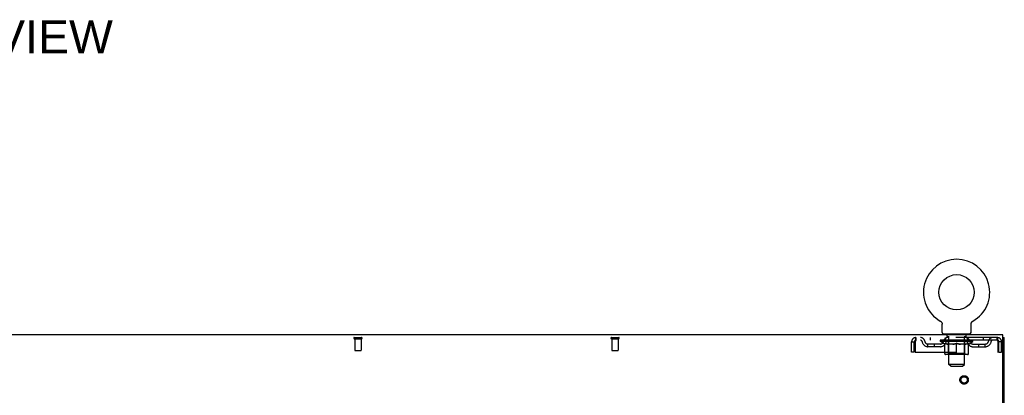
# Model space of a CAD drawing. Header units: inches. Extents: x 0 to 293, y 0 to 190.
# Tile 68 of 75: x 97 to 135, y 134 to 149. Entities that reach past the tile are written whole.
import ezdxf

# ---------------------------------------------------------------- set-up
doc = ezdxf.new("R2010")
doc.units = ezdxf.units.IN
doc.header["$LTSCALE"] = 16.12069
doc.header["$MEASUREMENT"] = 0
doc.linetypes.add('HIDDEN', pattern=[0.2, 0.1, -0.1])
doc.layers.get('0').update_dxf_attribs({"linetype": 'CONTINUOUS'})
doc.layers.add('DEFAULT_2', color=8, linetype='HIDDEN')
doc.layers.add('DIMENSIONS', color=7, linetype='CONTINUOUS')
doc.styles.get("Standard").update_dxf_attribs({"font": 'arial.ttf'})

msp = doc.modelspace()

# ---------------------------------------------------------------- linework, layer by layer
at = {"color": 7, "linetype": 'Continuous'}
for p, q in [((132.838, 137.027), (132.838, 137.027)), ((132.838, 137.027), (132.842, 137.025)), ((132.839, 137.027), (132.841, 137.026)), ((132.842, 137.025), (132.847, 137.022)), ((132.846, 137.022), (132.851, 137.019)), ((132.851, 137.019), (132.855, 137.016)), ((132.855, 137.016), (132.859, 137.013)), ((132.859, 137.013), (132.863, 137.01)), ((132.862, 137.01), (132.866, 137.006)), ((132.866, 137.006), (132.87, 137.003)), ((132.87, 137.003), (132.873, 136.999)), ((132.873, 136.999), (132.877, 136.995)), ((132.877, 136.995), (132.88, 136.991)), ((132.88, 136.991), (132.883, 136.987)), ((132.883, 136.987), (132.886, 136.983)), ((132.886, 136.983), (132.889, 136.979)), ((132.889, 136.979), (132.891, 136.974)), ((132.891, 136.974), (132.894, 136.97)), ((132.894, 136.97), (132.896, 136.965)), ((132.896, 136.965), (132.898, 136.961)), ((132.898, 136.961), (132.9, 136.956)), ((132.9, 136.956), (132.902, 136.951)), ((132.902, 136.951), (132.904, 136.947)), ((132.904, 136.947), (132.905, 136.942)), ((132.905, 136.942), (132.906, 136.937)), ((132.906, 136.937), (132.908, 136.932)), ((132.908, 136.932), (132.909, 136.927)), ((132.909, 136.927), (132.909, 136.922)), ((132.911, 136.588), (132.911, 136.902)), ((134.036, 136.917), (134.037, 136.922)), ((134.036, 136.907), (134.036, 136.912)), ((134.036, 136.902), (134.036, 136.907)), ((134.036, 136.588), (134.036, 136.902)), ((134.037, 136.922), (134.038, 136.927)), ((134.038, 136.927), (134.039, 136.932)), ((134.039, 136.932), (134.04, 136.937)), ((134.04, 136.937), (134.041, 136.942)), ((134.041, 136.942), (134.043, 136.947)), ((134.043, 136.947), (134.044, 136.951)), ((134.044, 136.951), (134.046, 136.956)), ((134.046, 136.956), (134.048, 136.961)), ((134.048, 136.961), (134.05, 136.965)), ((134.05, 136.965), (134.053, 136.97)), ((134.053, 136.97), (134.055, 136.974)), ((134.055, 136.974), (134.058, 136.979)), ((134.058, 136.979), (134.06, 136.983)), ((134.06, 136.983), (134.063, 136.987)), ((134.063, 136.987), (134.066, 136.991)), ((134.066, 136.991), (134.07, 136.995)), ((134.07, 136.995), (134.073, 136.999)), ((134.073, 136.999), (134.077, 137.003)), ((134.076, 137.003), (134.08, 137.006)), ((134.08, 137.006), (134.084, 137.01)), ((134.084, 137.01), (134.088, 137.013)), ((134.088, 137.013), (134.092, 137.016)), ((134.092, 137.016), (134.096, 137.019)), ((134.096, 137.019), (134.1, 137.022)), ((134.1, 137.022), (134.104, 137.025)), ((134.1, 137.022), (134.101, 137.023)), ((134.104, 137.025), (134.108, 137.027)), ((134.106, 137.026), (134.107, 137.027)), ((132.973, 136.519), (132.973, 136.489)), ((133.973, 136.519), (132.973, 136.519)), ((133.973, 136.519), (133.973, 136.489)), ((135.275, 136.385), (135.327, 136.385))]:
    msp.add_line(p, q, dxfattribs=at)
at = {"color": 3, "linetype": 'Continuous'}
for p, q in [((135.275, 136.489), (57.629, 136.489)), ((135.275, 133.132), (135.275, 136.489)), ((135.327, 56.593), (135.327, 136.385))]:
    msp.add_line(p, q, dxfattribs=at)
at = {"color": 7, "linetype": 'Continuous'}
for points in [[(132.909, 136.922), (132.91, 136.917), (132.91, 136.912), (132.911, 136.907), (132.911, 136.902)], [(134.036, 136.907), (134.036, 136.912), (134.036, 136.917)]]:
    msp.add_lwpolyline(points, dxfattribs=at)
msp.add_circle((133.473, 138.147), 0.688, dxfattribs=at)
for centre, radius, start, end in [((133.473, 138.147), 1.288, 299.5053, 240.4947), ((132.98, 136.588), 0.069, 180, 265), ((133.967, 136.588), 0.069, 275, 360)]:
    msp.add_arc(centre, radius, start, end, dxfattribs=at)
at = {"layer": 'DEFAULT_2', "color": 8, "linetype": 'HIDDEN'}
for p, q in [((132.845, 137.023), (132.846, 137.022)), ((134.108, 137.027), (134.108, 137.027)), ((110.053, 136.385), (110.337, 136.385)), ((110.053, 136.342), (110.337, 136.342)), ((110.071, 136.342), (110.071, 135.895)), ((110.319, 136.342), (110.319, 135.895)), ((120.053, 136.385), (120.337, 136.385)), ((120.053, 136.342), (120.337, 136.342)), ((120.071, 136.342), (120.071, 135.895)), ((120.319, 136.342), (120.319, 135.895)), ((131.89, 136.385), (131.89, 136.281)), ((135.056, 136.385), (131.89, 136.385)), ((132.442, 136.385), (132.442, 136.281)), ((133.036, 136.281), (133.036, 136.385)), ((133.07, 136.519), (133.07, 136.489)), ((133.108, 136.429), (133.108, 136.509)), ((133.178, 136.419), (133.118, 136.419)), ((133.173, 135.338), (133.173, 136.409)), ((133.828, 136.419), (133.768, 136.419)), ((133.773, 135.338), (133.773, 136.409)), ((133.838, 136.429), (133.838, 136.509)), ((133.876, 136.519), (133.876, 136.489)), ((133.911, 136.281), (133.911, 136.385)), ((134.504, 136.385), (134.504, 136.281)), ((135.056, 136.281), (135.056, 136.385)), ((131.723, 135.823), (131.723, 136.218)), ((131.723, 136.218), (131.827, 136.218)), ((131.827, 135.823), (131.827, 136.218)), ((131.857, 136.218), (131.857, 135.823)), ((135.056, 136.281), (131.89, 136.281)), ((132.359, 136.03), (132.359, 136.134)), ((132.842, 136.134), (132.359, 136.134)), ((132.842, 136.03), (132.359, 136.03)), ((132.609, 136.03), (132.609, 136.134)), ((132.84, 136.234), (132.84, 136.281)), ((134.106, 136.234), (132.84, 136.234)), ((132.999, 136.123), (132.84, 136.234)), ((132.85, 136.274), (132.85, 136.281)), ((132.858, 136.271), (132.858, 136.275)), ((132.858, 136.271), (134.088, 136.271)), ((132.867, 136.271), (132.867, 136.275)), ((132.868, 136.271), (132.868, 136.275)), ((132.878, 136.274), (132.878, 136.281)), ((132.894, 136.271), (132.894, 136.275)), ((132.896, 136.271), (132.896, 136.275)), ((132.925, 136.274), (132.925, 136.281)), ((132.939, 136.271), (132.939, 136.275)), ((132.942, 136.271), (132.942, 136.275)), ((133.146, 136.274), (132.945, 136.274)), ((132.988, 136.274), (132.988, 136.281)), ((132.989, 136.271), (132.989, 136.274)), ((132.99, 136.271), (132.99, 136.274)), ((132.993, 136.271), (132.993, 136.274)), ((132.999, 136.123), (133.01, 136.123)), ((133, 136.271), (133, 136.275)), ((133, 136.271), (133, 136.274)), ((133.004, 136.271), (133.004, 136.275)), ((133.007, 136.271), (133.007, 136.275)), ((133.01, 135.76), (133.01, 136.166)), ((133.011, 136.271), (133.011, 136.274)), ((133.026, 136.271), (133.026, 136.274)), ((133.044, 136.271), (133.044, 136.277)), ((133.044, 136.271), (133.044, 136.274)), ((133.065, 136.271), (133.065, 136.274)), ((133.066, 136.274), (133.066, 136.281)), ((133.076, 136.271), (133.076, 136.275)), ((133.08, 136.271), (133.08, 136.275)), ((133.089, 136.271), (133.089, 136.274)), ((133.1, 136.271), (133.1, 136.278)), ((133.116, 136.271), (133.116, 136.274)), ((133.119, 136.271), (133.119, 136.274)), ((133.146, 136.271), (133.146, 136.274)), ((133.213, 136.274), (133.151, 136.274)), ((133.332, 136.123), (133.152, 136.123)), ((133.157, 136.274), (133.157, 136.281)), ((133.16, 135.763), (133.16, 136.231)), ((133.163, 136.271), (133.163, 136.275)), ((133.168, 136.271), (133.168, 136.275)), ((133.174, 136.271), (133.174, 136.28)), ((133.178, 136.271), (133.178, 136.274)), ((133.189, 136.271), (133.189, 136.274)), ((133.213, 136.271), (133.213, 136.274)), ((133.288, 136.274), (133.229, 136.274)), ((133.249, 136.271), (133.249, 136.274)), ((133.257, 136.274), (133.257, 136.281)), ((133.26, 136.271), (133.26, 136.275)), ((133.263, 136.271), (133.263, 136.28)), ((133.265, 136.271), (133.265, 136.275)), ((133.273, 136.271), (133.273, 136.275)), ((133.288, 136.271), (133.288, 136.274)), ((133.369, 136.274), (133.314, 136.274)), ((133.327, 136.271), (133.327, 136.274)), ((133.359, 136.274), (133.473, 136.281)), ((133.363, 136.274), (133.363, 136.281)), ((133.364, 136.281), (133.363, 136.281)), ((133.364, 136.275), (133.364, 136.281)), ((133.364, 136.271), (133.364, 136.275)), ((133.368, 136.271), (133.368, 136.275)), ((133.369, 136.271), (133.369, 136.275)), ((133.369, 136.271), (133.369, 136.274)), ((133.452, 136.274), (133.404, 136.274)), ((133.41, 136.271), (133.41, 136.274)), ((133.452, 136.271), (133.452, 136.274)), ((133.471, 136.275), (133.47, 136.275)), ((133.47, 136.271), (133.47, 136.275)), ((133.471, 136.271), (133.471, 136.275)), ((133.473, 136.274), (133.473, 136.281)), ((133.473, 135.723), (133.473, 136.167)), ((133.476, 136.271), (133.476, 136.275)), ((133.476, 136.271), (133.476, 136.275)), ((133.476, 136.275), (133.476, 136.275)), ((133.478, 136.274), (133.542, 136.274)), ((133.494, 136.271), (133.494, 136.274)), ((133.51, 136.274), (133.51, 136.279)), ((133.51, 136.279), (133.588, 136.274)), ((133.531, 136.274), (133.531, 136.278)), ((133.537, 136.271), (133.537, 136.274)), ((133.577, 136.271), (133.577, 136.275)), ((133.578, 136.271), (133.578, 136.274)), ((133.578, 136.274), (133.632, 136.274)), ((133.579, 136.271), (133.579, 136.275)), ((133.583, 136.281), (133.583, 136.281)), ((133.583, 136.275), (133.583, 136.281)), ((133.583, 136.274), (133.583, 136.281)), ((133.583, 136.271), (133.583, 136.275)), ((133.794, 136.123), (133.614, 136.123)), ((133.619, 136.271), (133.619, 136.274)), ((133.658, 136.271), (133.658, 136.274)), ((133.658, 136.274), (133.717, 136.274)), ((133.674, 136.271), (133.674, 136.275)), ((133.681, 136.271), (133.681, 136.275)), ((133.684, 136.271), (133.684, 136.28)), ((133.686, 136.271), (133.686, 136.275)), ((133.69, 136.274), (133.69, 136.281)), ((133.697, 136.271), (133.697, 136.274)), ((133.733, 136.271), (133.733, 136.274)), ((133.733, 136.274), (133.795, 136.274)), ((133.757, 136.271), (133.757, 136.274)), ((133.768, 136.271), (133.768, 136.274)), ((133.772, 136.271), (133.772, 136.28)), ((133.778, 136.271), (133.778, 136.275)), ((133.783, 136.271), (133.783, 136.275)), ((133.786, 135.763), (133.786, 136.231)), ((133.79, 136.274), (133.79, 136.281)), ((133.8, 136.271), (133.8, 136.274)), ((133.8, 136.274), (134.001, 136.274)), ((133.827, 136.271), (133.827, 136.274)), ((133.83, 136.271), (133.83, 136.274)), ((133.846, 136.271), (133.846, 136.278)), ((133.857, 136.271), (133.857, 136.274)), ((133.866, 136.271), (133.866, 136.275)), ((133.871, 136.271), (133.871, 136.275)), ((133.88, 136.274), (133.88, 136.281)), ((133.882, 136.271), (133.882, 136.274)), ((133.902, 136.271), (133.902, 136.277)), ((133.903, 136.271), (133.903, 136.274)), ((133.921, 136.271), (133.921, 136.274)), ((133.935, 136.271), (133.935, 136.274)), ((133.937, 135.76), (133.937, 136.166)), ((133.937, 136.123), (133.947, 136.123)), ((133.939, 136.271), (133.939, 136.275)), ((133.943, 136.271), (133.943, 136.275)), ((133.946, 136.271), (133.946, 136.275)), ((133.946, 136.271), (133.946, 136.274)), ((133.947, 136.123), (134.106, 136.234)), ((133.953, 136.271), (133.953, 136.274)), ((133.956, 136.271), (133.956, 136.274)), ((133.957, 136.271), (133.957, 136.274)), ((133.958, 136.274), (133.958, 136.281)), ((134.004, 136.271), (134.004, 136.275)), ((134.007, 136.271), (134.007, 136.275)), ((134.022, 136.274), (134.022, 136.281)), ((134.05, 136.271), (134.05, 136.275)), ((134.052, 136.271), (134.052, 136.275)), ((134.068, 136.274), (134.068, 136.281)), ((134.078, 136.271), (134.078, 136.275)), ((134.079, 136.271), (134.079, 136.275)), ((134.088, 136.271), (134.088, 136.275)), ((134.097, 136.274), (134.097, 136.281)), ((134.105, 136.134), (134.588, 136.134)), ((134.105, 136.03), (134.588, 136.03)), ((134.106, 136.234), (134.106, 136.281)), ((134.338, 136.03), (134.338, 136.134)), ((134.588, 136.03), (134.588, 136.134)), ((135.089, 136.218), (135.084, 136.232)), ((135.089, 135.823), (135.089, 136.218)), ((135.223, 136.218), (135.119, 136.218)), ((135.119, 135.823), (135.119, 136.218)), ((135.223, 135.823), (135.223, 136.218)), ((110.081, 135.885), (110.309, 135.885)), ((120.081, 135.885), (120.309, 135.885)), ((131.827, 135.823), (131.723, 135.823)), ((131.857, 135.823), (135.089, 135.823)), ((133.9, 135.723), (133.047, 135.723)), ((133.16, 135.763), (133.121, 135.723)), ((133.786, 135.763), (133.16, 135.763)), ((133.786, 135.763), (133.826, 135.723)), ((135.119, 135.823), (135.223, 135.823)), ((133.773, 135.338), (133.173, 135.338)), ((133.242, 135.269), (133.173, 135.338)), ((133.242, 135.269), (133.704, 135.269)), ((133.704, 135.269), (133.773, 135.338))]:
    msp.add_line(p, q, dxfattribs=at)
for points in [[(131.89, 136.385), (131.888, 136.384), (131.885, 136.381), (131.883, 136.376), (131.881, 136.369), (131.878, 136.36), (131.876, 136.349), (131.874, 136.336), (131.871, 136.322), (131.869, 136.307), (131.867, 136.291), (131.864, 136.273), (131.862, 136.255), (131.86, 136.237), (131.857, 136.218)], [(135.089, 136.218), (135.087, 136.237), (135.084, 136.255), (135.082, 136.273), (135.08, 136.291), (135.077, 136.307), (135.075, 136.322), (135.073, 136.336), (135.07, 136.349), (135.068, 136.36), (135.066, 136.369), (135.063, 136.376), (135.061, 136.381), (135.059, 136.384), (135.056, 136.385)], [(131.89, 136.281), (131.888, 136.281), (131.885, 136.28), (131.883, 136.278), (131.881, 136.275), (131.878, 136.271), (131.876, 136.267), (131.874, 136.263), (131.871, 136.257), (131.869, 136.252), (131.867, 136.245), (131.864, 136.239), (131.862, 136.232), (131.857, 136.218)], [(133.01, 136.166), (133.035, 136.156), (133.061, 136.147), (133.086, 136.14), (133.111, 136.133), (133.135, 136.127), (133.16, 136.123)], [(133.152, 136.123), (133.129, 136.128), (133.105, 136.133), (133.082, 136.14), (133.058, 136.147), (133.034, 136.156), (133.01, 136.165)], [(133.322, 136.123), (133.347, 136.127), (133.372, 136.133), (133.397, 136.14), (133.422, 136.148), (133.447, 136.157), (133.473, 136.167)], [(133.473, 136.165), (133.449, 136.155), (133.425, 136.147), (133.401, 136.14), (133.378, 136.133), (133.355, 136.127), (133.332, 136.123)], [(133.473, 136.167), (133.499, 136.157), (133.525, 136.148), (133.55, 136.14), (133.575, 136.133), (133.6, 136.127), (133.624, 136.123)], [(133.614, 136.123), (133.591, 136.128), (133.568, 136.133), (133.545, 136.14), (133.521, 136.147), (133.497, 136.156), (133.473, 136.165)], [(133.787, 136.123), (133.811, 136.127), (133.836, 136.133), (133.861, 136.14), (133.886, 136.147), (133.911, 136.156), (133.937, 136.166)], [(133.937, 136.165), (133.912, 136.156), (133.888, 136.147), (133.864, 136.14), (133.841, 136.133), (133.818, 136.127), (133.794, 136.123)], [(135.084, 136.232), (135.082, 136.239), (135.08, 136.245), (135.077, 136.252), (135.075, 136.257), (135.073, 136.263), (135.07, 136.267), (135.068, 136.271), (135.066, 136.275), (135.063, 136.278), (135.061, 136.28), (135.059, 136.281), (135.056, 136.281)]]:
    msp.add_lwpolyline(points, dxfattribs=at)
for radius in [0.164, 0.124]:
    msp.add_circle((133.765, 134.739), radius, dxfattribs=at)
for centre, radius, start, end in [((110.053, 136.364), 0.0215, 90, 270), ((110.337, 136.364), 0.0215, 270, 90), ((120.053, 136.364), 0.0215, 90, 270), ((120.337, 136.364), 0.0215, 270, 90), ((131.89, 136.218), 0.167, 90, 180), ((132.069, 136.218), 0.167, 8.0716, 90), ((133.131, 136.218), 0.167, 90, 171.9284), ((132.98, 136.588), 0.069, 265, 270), ((133.098, 136.509), 0.01, 0, 90), ((133.118, 136.429), 0.01, 180, 270), ((133.163, 136.409), 0.01, 0, 90), ((133.783, 136.409), 0.01, 90, 180), ((133.816, 136.218), 0.167, 8.0716, 90), ((133.828, 136.429), 0.01, 270, 360), ((133.848, 136.509), 0.01, 90, 180), ((133.967, 136.588), 0.069, 270, 275), ((134.877, 136.218), 0.167, 90, 171.9284), ((135.056, 136.218), 0.167, 0, 90), ((131.89, 136.218), 0.063, 90, 180), ((132.07, 136.219), 0.0625, 7.9863, 90), ((132.359, 136.259), 0.229, 187.9863, 270), ((132.359, 136.259), 0.125, 188.0716, 270), ((132.842, 136.259), 0.125, 270, 351.9284), ((132.842, 136.259), 0.229, 270, 352.0137), ((133.13, 136.219), 0.0625, 90, 172.0137), ((133.121, 136.231), 0.0398, 0, 90), ((133.826, 136.231), 0.0398, 90, 180), ((133.816, 136.219), 0.0625, 7.9863, 90), ((134.105, 136.259), 0.229, 187.9863, 270), ((134.105, 136.259), 0.125, 188.0716, 270), ((134.588, 136.259), 0.125, 270, 351.9284), ((134.588, 136.259), 0.229, 270, 352.0137), ((134.876, 136.219), 0.0625, 90, 172.0137), ((135.056, 136.218), 0.063, 0, 90), ((110.081, 135.895), 0.01, 180, 270), ((110.309, 135.895), 0.01, 270, 360), ((120.081, 135.895), 0.01, 180, 270), ((120.309, 135.895), 0.01, 270, 360), ((133.047, 135.76), 0.0371, 180, 270), ((133.9, 135.76), 0.0371, 270, 360)]:
    msp.add_arc(centre, radius, start, end, dxfattribs=at)
for centre, major_axis, ratio, start_param, end_param in [((133.473, 136.281), (0.633, 0.007), 0.05963, 2.96643, 3.140963), ((132.82, 136.269), (0.198, 0), 0.060556, 0.430652, 1.470503), ((133.473, 136.281), (0.633, 0), 0.060556, -3.141593, -2.96706), ((132.82, 136.263), (0.198, 0.002), 0.05963, 1.376596, 1.469874), ((133.473, 136.281), (0.633, 0.013), 0.05688, 2.791345, 2.965878), ((132.796, 136.269), (0.198, 0.002), 0.05963, 0.25549, 1.295341), ((132.864, 136.269), (0.198, -0.002), 0.05963, 0.605815, 1.645666), ((133.473, 136.281), (0.633, -0.007), 0.05963, -2.96643, -2.791898), ((132.864, 136.263), (0.198, 0), 0.060556, 1.551758, 1.645036), ((132.796, 136.263), (0.198, 0.004), 0.05688, 1.20151, 1.294789), ((132.865, 136.265), (0.164, 0.002), 0.05963, 1.065228, 1.614276), ((132.846, 136.265), (0.164, 0.003), 0.05688, 0.890143, 1.43919), ((132.904, 136.265), (0.164, 0), 0.060556, 1.240391, 1.789438), ((133.473, 136.281), (0.633, 0.019), 0.052395, 2.616403, 2.790936), ((132.792, 136.269), (0.198, 0.004), 0.05688, 0.080405, 1.120256), ((132.927, 136.269), (0.198, -0.004), 0.05688, 0.7809, 1.820751), ((133.473, 136.281), (0.633, -0.013), 0.05688, -2.791345, -2.616812), ((132.927, 136.263), (0.198, -0.002), 0.05963, 1.72692, 1.820198), ((132.792, 136.263), (0.198, 0.006), 0.052395, 1.026568, 1.119847), ((132.845, 136.265), (0.164, 0.005), 0.052395, 0.715201, 1.264248), ((132.959, 136.265), (0.164, -0.002), 0.05963, 1.415553, 1.9646), ((133.473, 136.281), (0.633, 0.025), 0.046319, 2.441654, 2.616187), ((133.006, 136.269), (0.198, -0.006), 0.052395, 0.955842, 1.995693), ((132.809, 136.269), (0.198, 0.006), 0.052395, -0.094537, 0.945314), ((133.473, 136.281), (0.633, -0.019), 0.052395, -2.616403, -2.44187), ((133.006, 136.263), (0.198, -0.004), 0.05688, 1.902006, 1.995284), ((132.809, 136.263), (0.198, 0.008), 0.046319, 0.851819, 0.945098), ((132.863, 136.265), (0.164, 0.006), 0.046319, 0.540452, 1.089499), ((133.03, 136.265), (0.164, -0.003), 0.05688, 1.590638, 2.139686), ((133.473, 136.281), (0.633, 0.029), 0.038841, 2.267123, 2.441656), ((133.1, 136.269), (0.198, -0.008), 0.046319, 1.130591, 2.170442), ((132.846, 136.269), (0.198, 0.008), 0.046319, -0.269286, 0.770565), ((133.473, 136.281), (0.633, -0.025), 0.046319, -2.441654, -2.267121), ((133.1, 136.263), (0.198, -0.006), 0.052395, 2.076947, 2.170226), ((132.846, 136.263), (0.198, 0.009), 0.038841, 0.677289, 0.770567), ((132.9, 136.265), (0.164, 0.008), 0.038841, 0.365921, 0.914969), ((133.115, 136.265), (0.164, -0.005), 0.052395, 1.76558, 2.314627), ((133.473, 136.281), (0.633, 0.033), 0.030195, 2.09281, 2.267343), ((133.204, 136.269), (0.198, -0.009), 0.038841, 1.305122, 2.344973), ((132.902, 136.269), (0.198, 0.009), 0.038841, -0.443817, 0.596034), ((133.473, 136.281), (0.633, -0.029), 0.038841, -2.267123, -2.092591), ((133.204, 136.263), (0.198, -0.008), 0.046319, 2.251696, 2.344975), ((132.902, 136.263), (0.198, 0.01), 0.030195, 0.502975, 0.596254), ((132.955, 136.265), (0.164, 0.009), 0.030195, 0.191608, 0.740655), ((133.21, 136.265), (0.164, -0.006), 0.046319, 1.940329, 2.489376), ((132.976, 136.269), (0.198, 0.01), 0.030195, -0.61813, 0.421721), ((133.473, 136.281), (0.633, 0.036), 0.020645, 1.918687, 2.09322), ((133.317, 136.269), (0.198, -0.01), 0.030195, 1.479435, 2.519286), ((133.473, 136.281), (0.633, -0.033), 0.030195, -2.09281, -1.918277), ((133.317, 136.263), (0.198, -0.009), 0.038841, 2.426227, 2.519505), ((132.976, 136.263), (0.198, 0.011), 0.020645, 0.328852, 0.422131), ((133.025, 136.265), (0.164, 0.009), 0.020645, 0.017485, 0.566532), ((133.314, 136.265), (0.164, -0.008), 0.038841, 2.11486, 2.663907), ((133.065, 136.269), (0.198, 0.011), 0.020645, -0.792253, 0.247598), ((133.473, 136.281), (0.633, 0.038), 0.010478, 1.744704, 1.919237), ((133.435, 136.269), (0.198, -0.011), 0.020645, 1.653558, 2.693409), ((133.473, 136.281), (0.633, -0.036), 0.020645, -1.918687, -1.744154), ((133.435, 136.263), (0.198, -0.01), 0.030195, 2.60054, 2.693819), ((133.065, 136.263), (0.198, 0.012), 0.010478, 0.154869, 0.248148), ((133.109, 136.265), (0.164, 0.01), 0.010478, 6.126688, 6.675735), ((133.422, 136.265), (0.164, -0.009), 0.030195, 2.289173, 2.83822), ((133.166, 136.269), (0.198, 0.012), 0.010478, -0.966236, -0.000846), ((133.554, 136.269), (0.198, -0.012), 0.010478, 1.827541, 2.867392), ((133.473, 136.281), (0.633, -0.038), 0.010478, -1.744704, -1.563007), ((133.554, 136.263), (0.198, -0.011), 0.020645, 2.774664, 2.867942), ((133.532, 136.265), (0.164, -0.009), 0.020645, 2.463296, 3.012344), ((133.392, 136.269), (0.198, 0.012), 0.010478, 0.274201, 1.314052), ((133.306, 136.265), (0.164, 0.01), 0.010478, -0.000483, 0.504314), ((133.276, 136.263), (0.198, 0.012), 0.010478, 0.099668, 0.192946), ((133.473, 136.281), (0.633, 0.038), 0.010478, -1.571421, -1.396888), ((133.67, 136.263), (0.198, -0.012), 0.010478, 2.74231, 2.948646), ((133.64, 136.265), (0.164, -0.01), 0.010478, 2.637279, 3.14189), ((133.511, 136.269), (0.198, 0.011), 0.020645, 0.448184, 1.488034), ((133.414, 136.265), (0.164, 0.009), 0.020645, 0.129249, 0.678296), ((133.392, 136.263), (0.198, 0.011), 0.020645, 0.273651, 0.366929), ((133.473, 136.281), (0.633, 0.036), 0.020645, -1.397439, -1.222906), ((133.781, 136.269), (0.198, -0.012), 0.010478, -3.140747, -2.175357), ((133.473, 136.281), (0.633, -0.038), 0.010478, 1.222355, 1.396888), ((133.629, 136.269), (0.198, 0.01), 0.030195, 0.622307, 1.662158), ((133.524, 136.265), (0.164, 0.009), 0.030195, 0.303372, 0.852419), ((133.838, 136.265), (0.164, -0.01), 0.010478, 2.749043, 3.29809), ((133.882, 136.269), (0.198, -0.011), 0.020645, 2.893995, 3.933846), ((133.511, 136.263), (0.198, 0.01), 0.030195, 0.447774, 0.541052), ((133.882, 136.263), (0.198, -0.012), 0.010478, 2.893445, 2.986723), ((133.473, 136.281), (0.633, 0.033), 0.030195, -1.223315, -1.048783), ((133.473, 136.281), (0.633, -0.036), 0.020645, 1.048373, 1.222906), ((133.742, 136.269), (0.198, 0.009), 0.038841, 0.79662, 1.836471), ((133.633, 136.265), (0.164, 0.008), 0.038841, 0.477686, 1.026733), ((133.922, 136.265), (0.164, -0.009), 0.020645, 2.57506, 3.124108), ((133.97, 136.269), (0.198, -0.01), 0.030195, 2.719872, 3.759723), ((133.847, 136.269), (0.198, 0.008), 0.046319, 0.971151, 2.011002), ((133.629, 136.263), (0.198, 0.009), 0.038841, 0.622087, 0.715366), ((133.97, 136.263), (0.198, -0.011), 0.020645, 2.719462, 2.812741), ((133.473, 136.281), (0.633, 0.029), 0.038841, -1.049002, -0.874469), ((133.473, 136.281), (0.633, -0.033), 0.030195, 0.87425, 1.048783), ((133.736, 136.265), (0.164, 0.006), 0.046319, 0.652216, 1.201263), ((133.94, 136.269), (0.198, 0.006), 0.052395, 1.1459, 2.185751), ((133.992, 136.265), (0.164, -0.009), 0.030195, 2.400937, 2.949985), ((134.044, 136.269), (0.198, -0.009), 0.038841, 2.545558, 3.585409), ((133.831, 136.265), (0.164, 0.005), 0.052395, 0.826965, 1.376012), ((133.742, 136.263), (0.198, 0.008), 0.046319, 0.796618, 0.889896), ((134.044, 136.263), (0.198, -0.01), 0.030195, 2.545339, 2.638617), ((134.019, 136.269), (0.198, 0.004), 0.05688, 1.320842, 2.360692), ((133.473, 136.281), (0.633, 0.025), 0.046319, -0.874471, -0.699939), ((133.473, 136.281), (0.633, -0.029), 0.038841, 0.699936, 0.874469), ((134.1, 136.269), (0.198, -0.008), 0.046319, 2.371028, 3.410879), ((134.046, 136.265), (0.164, -0.008), 0.038841, 2.226624, 2.775671), ((134.082, 136.269), (0.198, 0.002), 0.05963, 1.495927, 2.535778), ((133.916, 136.265), (0.164, 0.003), 0.05688, 1.001907, 1.550954), ((134.137, 136.269), (0.198, -0.006), 0.052395, 2.196279, 3.23613), ((134.083, 136.265), (0.164, -0.006), 0.046319, 2.052093, 2.601141), ((133.847, 136.263), (0.198, 0.006), 0.052395, 0.971367, 1.064645), ((134.126, 136.269), (0.198, 0), 0.060556, 1.671089, 2.71094), ((134.1, 136.263), (0.198, -0.009), 0.038841, 2.371026, 2.464304), ((134.154, 136.269), (0.198, -0.004), 0.05688, 2.021337, 3.061188), ((133.473, 136.281), (0.633, 0.019), 0.052395, -0.699723, -0.52519), ((133.473, 136.281), (0.633, -0.025), 0.046319, 0.525406, 0.699939), ((134.151, 136.269), (0.198, -0.002), 0.05963, 1.846251, 2.886102), ((133.987, 136.265), (0.164, 0.002), 0.05963, 1.176993, 1.72604), ((134.101, 136.265), (0.164, -0.005), 0.052395, 1.877344, 2.426392), ((134.043, 136.265), (0.164, 0), 0.060556, 1.352155, 1.901202), ((134.101, 136.265), (0.164, -0.003), 0.05688, 1.702402, 2.25145), ((134.081, 136.265), (0.164, -0.002), 0.05963, 1.527317, 2.076364), ((133.94, 136.263), (0.198, 0.004), 0.05688, 1.146309, 1.239587), ((134.137, 136.263), (0.198, -0.008), 0.046319, 2.196495, 2.289773), ((133.473, 136.281), (0.633, 0.013), 0.05688, -0.524781, -0.350248), ((133.473, 136.281), (0.633, -0.019), 0.052395, 0.350657, 0.52519), ((134.019, 136.263), (0.198, 0.002), 0.05963, 1.321394, 1.414673), ((134.154, 136.263), (0.198, -0.006), 0.052395, 2.021746, 2.115024), ((133.473, 136.281), (0.633, 0.007), 0.05963, -0.349695, -0.175162), ((133.473, 136.281), (0.633, -0.013), 0.05688, 0.175715, 0.350248), ((134.082, 136.263), (0.198, 0), 0.060556, 1.496556, 1.589835), ((134.151, 136.263), (0.198, -0.004), 0.05688, 1.846804, 1.940083), ((134.126, 136.263), (0.198, -0.002), 0.05963, 1.671719, 1.764997), ((133.473, 136.281), (0.633, 0), 0.060556, -0.174533, 0), ((133.473, 136.281), (0.633, -0.007), 0.05963, 0.000629, 0.175162)]:
    msp.add_ellipse(centre, major_axis=major_axis, ratio=ratio, start_param=start_param, end_param=end_param, dxfattribs=at)

# ---------------------------------------------------------------- texts
at = {"layer": 'DIMENSIONS', "color": 2, "linetype": 'Continuous', "insert": (96.253, 148.735), "char_height": 1.2931, "width": 8.81137, "attachment_point": 2, "line_spacing_factor": 0.9}
msp.add_mtext('TOP VIEW', dxfattribs=at)

doc.saveas('drawing.dxf')
